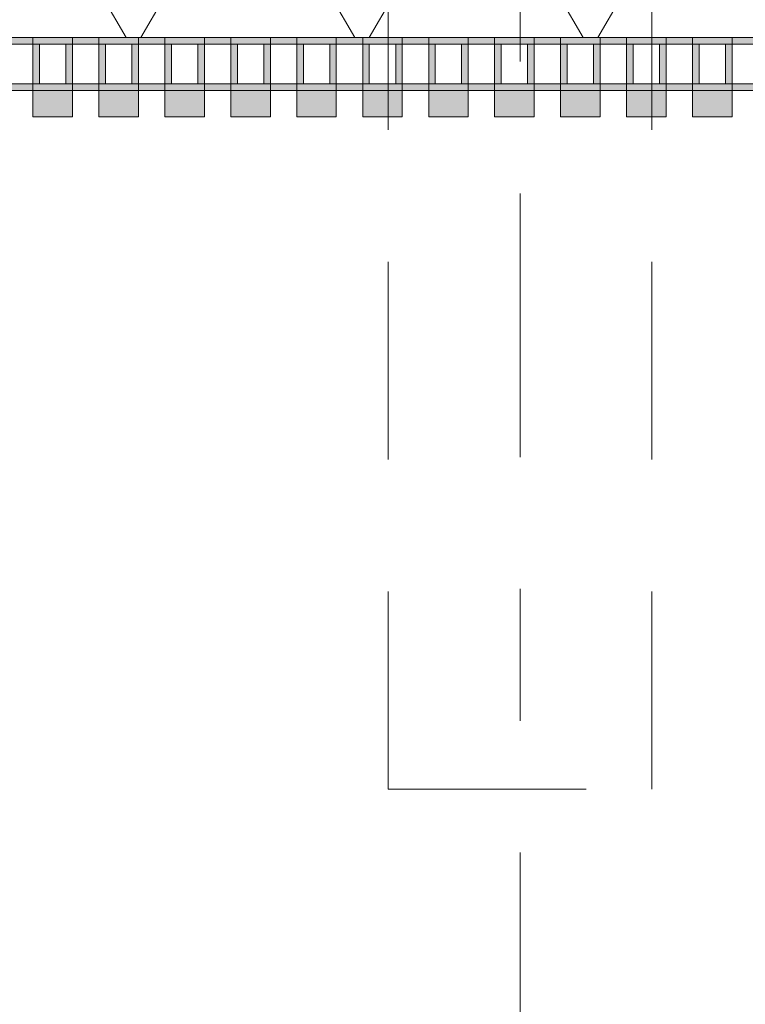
# Model space of a CAD drawing. Header units: metres. Extents: x -167 to 233, y -155 to 122.
# Tile 87 of 176: x 47.372 to 47.922, y 27.477 to 28.223. Entities that reach past the tile are written whole.
import ezdxf
from ezdxf.enums import TextEntityAlignment as Align

# ---------------------------------------------------------------- set-up
doc = ezdxf.new("R2010")
doc.units = ezdxf.units.M
doc.header["$MEASUREMENT"] = 0
doc.linetypes.add('Raster', pattern=[0.4, 0.2, -0.1, 0, -0.1])
doc.linetypes.add('Untersicht', pattern=[0.2, 0.15, -0.05])
for name, color, linetype in [('20 Träger', 7, 'Continuous'), ('50 Sanitäreinrichtung', 7, 'Continuous'), ('90 Achsraster', 7, 'Continuous'), ('94 Genehmigungsplanung Bemaßung', 7, 'Continuous')]:
    doc.layers.add(name, color=color, linetype=linetype)
doc.styles.add('ERSTELLTER_STIL_1', font='arial.ttf')
doc.styles.add('ERSTELLTER_STIL_2', font='arial.ttf')
doc.dimstyles.new('ERSTELLTER_STIL__1', dxfattribs={"dimtxt": 0.25, "dimasz": 0.19, "dimexe": 0.18, "dimexo": 0.1, "dimgap": 0, "dimtad": 1, "dimtih": 1, "dimtoh": 1, "dimzin": 0, "dimdsep": 46, "dimtxsty": 'ERSTELLTER_STIL_1', "dimblk": 'ARROWHEAD_6', "dimblk1": 'ARROWHEAD_6', "dimblk2": 'ARROWHEAD_6', "dimcen": 0.09, "dimclrd": 7, "dimclre": 7, "dimclrt": 7, "dimazin": 0, "dimtfac": 1, "dimtdec": 4, "dimtmove": 0, "dimatfit": 3, "dimfxl": 1, "dimtolj": 1, "dimtzin": 0, "dimarcsym": 0})

# ---------------------------------------------------------------- blocks, each defined once
blk = doc.blocks.new('Rechteck Raster Kassetten Fassade - ACB_2')
at = {"layer": '50 Sanitäreinrichtung', "linetype": 'Continuous', "lineweight": 0, "true_color": 0x9e9e9e}
for points in [[(9.59, 0.17), (9.59, 0.19), (9.56, 0.19), (9.56, 0.17)], [(9.64, 0.17), (9.64, 0.19), (9.61, 0.19), (9.61, 0.17)], [(9.69, 0.17), (9.69, 0.19), (9.66, 0.19), (9.66, 0.17)], [(9.74, 0.17), (9.74, 0.19), (9.71, 0.19), (9.71, 0.17)], [(9.79, 0.17), (9.79, 0.19), (9.76, 0.19), (9.76, 0.17)], [(9.84, 0.17), (9.84, 0.19), (9.81, 0.19), (9.81, 0.17)], [(9.89, 0.17), (9.89, 0.19), (9.86, 0.19), (9.86, 0.17)], [(9.94, 0.17), (9.94, 0.19), (9.91, 0.19), (9.91, 0.17)], [(9.99, 0.17), (9.99, 0.19), (9.96, 0.19), (9.96, 0.17)], [(10.04, 0.17), (10.04, 0.19), (10.01, 0.19), (10.01, 0.17)], [(10.09, 0.17), (10.09, 0.19), (10.06, 0.19), (10.06, 0.17)], [(9.51, 0.13), (9.56, 0.13), (9.56, 0.135), (9.515, 0.135), (9.515, 0.165), (9.56, 0.165), (9.56, 0.17), (9.51, 0.17)], [(9.56, 0.13), (9.61, 0.13), (9.61, 0.135), (9.565, 0.135), (9.565, 0.165), (9.61, 0.165), (9.61, 0.17), (9.56, 0.17)], [(9.585, 0.165), (9.585, 0.135), (9.59, 0.135), (9.59, 0.165)], [(9.61, 0.13), (9.66, 0.13), (9.66, 0.135), (9.615, 0.135), (9.615, 0.165), (9.66, 0.165), (9.66, 0.17), (9.61, 0.17)], [(9.635, 0.165), (9.635, 0.135), (9.64, 0.135), (9.64, 0.165)], [(9.66, 0.13), (9.71, 0.13), (9.71, 0.135), (9.665, 0.135), (9.665, 0.165), (9.71, 0.165), (9.71, 0.17), (9.66, 0.17)], [(9.685, 0.165), (9.685, 0.135), (9.69, 0.135), (9.69, 0.165)], [(9.71, 0.13), (9.76, 0.13), (9.76, 0.135), (9.715, 0.135), (9.715, 0.165), (9.76, 0.165), (9.76, 0.17), (9.71, 0.17)], [(9.735, 0.165), (9.735, 0.135), (9.74, 0.135), (9.74, 0.165)], [(9.76, 0.13), (9.81, 0.13), (9.81, 0.135), (9.765, 0.135), (9.765, 0.165), (9.81, 0.165), (9.81, 0.17), (9.76, 0.17)], [(9.785, 0.165), (9.785, 0.135), (9.79, 0.135), (9.79, 0.165)], [(9.81, 0.13), (9.86, 0.13), (9.86, 0.135), (9.815, 0.135), (9.815, 0.165), (9.86, 0.165), (9.86, 0.17), (9.81, 0.17)], [(9.835, 0.165), (9.835, 0.135), (9.84, 0.135), (9.84, 0.165)], [(9.86, 0.13), (9.91, 0.13), (9.91, 0.135), (9.865, 0.135), (9.865, 0.165), (9.91, 0.165), (9.91, 0.17), (9.86, 0.17)], [(9.885, 0.165), (9.885, 0.135), (9.89, 0.135), (9.89, 0.165)], [(9.91, 0.17), (9.91, 0.13), (9.96, 0.13), (9.96, 0.135), (9.915, 0.135), (9.915, 0.165), (9.96, 0.165), (9.96, 0.17)], [(9.94, 0.165), (9.935, 0.165), (9.935, 0.135), (9.94, 0.135)], [(9.96, 0.13), (10.01, 0.13), (10.01, 0.135), (9.965, 0.135), (9.965, 0.165), (10.01, 0.165), (10.01, 0.17), (9.96, 0.17)], [(9.985, 0.165), (9.985, 0.135), (9.99, 0.135), (9.99, 0.165)], [(10.01, 0.13), (10.06, 0.13), (10.06, 0.135), (10.015, 0.135), (10.015, 0.165), (10.06, 0.165), (10.06, 0.17), (10.01, 0.17)], [(10.035, 0.165), (10.035, 0.135), (10.04, 0.135), (10.04, 0.165)], [(10.06, 0.13), (10.11, 0.13), (10.11, 0.135), (10.065, 0.135), (10.065, 0.165), (10.11, 0.165), (10.11, 0.17), (10.06, 0.17)], [(10.085, 0.165), (10.085, 0.135), (10.09, 0.135), (10.09, 0.165)]]:
    blk.add_hatch(color=253, dxfattribs=at).paths.add_polyline_path(points)
at = {"layer": '50 Sanitäreinrichtung', "linetype": 'Continuous', "lineweight": 18}
h = blk.add_hatch(dxfattribs=at)
h.set_pattern_fill('Dämmung__weich_0001', color=8, style=0, pattern_type=2)
h.set_pattern_definition([(60, (0, 0), (-0.1299038, 0.075), []), (120, (0, 0), (0.1299038, 0.075), [])])
h.paths.add_polyline_path([(0, 0), (20.25, 0), (20.38, 0.13), (0, 0.13)])
at = {"layer": '50 Sanitäreinrichtung', "color": 251, "linetype": 'Continuous', "lineweight": 18, "true_color": 0x5f5f5f}
for p, q in [((9.59, 0.19), (9.56, 0.19)), ((9.56, 0.19), (9.56, 0.17)), ((9.59, 0.19), (9.56, 0.19)), ((9.56, 0.19), (9.56, 0.17)), ((9.59, 0.19), (9.59, 0.17)), ((9.59, 0.19), (9.59, 0.17)), ((9.64, 0.19), (9.61, 0.19)), ((9.61, 0.19), (9.61, 0.17)), ((9.64, 0.19), (9.61, 0.19)), ((9.61, 0.19), (9.61, 0.17)), ((9.64, 0.19), (9.64, 0.17)), ((9.64, 0.19), (9.64, 0.17)), ((9.69, 0.19), (9.66, 0.19)), ((9.66, 0.19), (9.66, 0.17)), ((9.69, 0.19), (9.66, 0.19)), ((9.66, 0.19), (9.66, 0.17)), ((9.69, 0.19), (9.69, 0.17)), ((9.69, 0.19), (9.69, 0.17)), ((9.74, 0.19), (9.71, 0.19)), ((9.71, 0.19), (9.71, 0.17)), ((9.74, 0.19), (9.71, 0.19)), ((9.71, 0.19), (9.71, 0.17)), ((9.74, 0.19), (9.74, 0.17)), ((9.74, 0.19), (9.74, 0.17)), ((9.79, 0.19), (9.76, 0.19)), ((9.76, 0.19), (9.76, 0.17)), ((9.79, 0.19), (9.76, 0.19)), ((9.76, 0.19), (9.76, 0.17)), ((9.79, 0.19), (9.79, 0.17)), ((9.79, 0.19), (9.79, 0.17)), ((9.84, 0.19), (9.81, 0.19)), ((9.81, 0.19), (9.81, 0.17)), ((9.84, 0.19), (9.81, 0.19)), ((9.81, 0.19), (9.81, 0.17)), ((9.84, 0.19), (9.84, 0.17)), ((9.84, 0.19), (9.84, 0.17)), ((9.89, 0.19), (9.86, 0.19)), ((9.86, 0.19), (9.86, 0.17)), ((9.89, 0.19), (9.86, 0.19)), ((9.86, 0.19), (9.86, 0.17)), ((9.89, 0.19), (9.89, 0.17)), ((9.89, 0.19), (9.89, 0.17)), ((9.94, 0.19), (9.91, 0.19)), ((9.91, 0.19), (9.91, 0.17)), ((9.94, 0.19), (9.91, 0.19)), ((9.91, 0.19), (9.91, 0.17)), ((9.94, 0.19), (9.94, 0.17)), ((9.94, 0.19), (9.94, 0.17)), ((9.99, 0.19), (9.96, 0.19)), ((9.96, 0.19), (9.96, 0.17)), ((9.99, 0.19), (9.96, 0.19)), ((9.96, 0.19), (9.96, 0.17)), ((9.99, 0.19), (9.99, 0.17)), ((9.99, 0.19), (9.99, 0.17)), ((10.04, 0.19), (10.01, 0.19)), ((10.01, 0.19), (10.01, 0.17)), ((10.04, 0.19), (10.01, 0.19)), ((10.01, 0.19), (10.01, 0.17)), ((10.04, 0.19), (10.04, 0.17)), ((10.04, 0.19), (10.04, 0.17)), ((10.09, 0.19), (10.06, 0.19)), ((10.06, 0.19), (10.06, 0.17)), ((10.09, 0.19), (10.06, 0.19)), ((10.06, 0.19), (10.06, 0.17)), ((10.09, 0.19), (10.09, 0.17)), ((10.09, 0.19), (10.09, 0.17)), ((9.59, 0.17), (9.51, 0.17)), ((9.59, 0.17), (9.51, 0.17)), ((9.56, 0.165), (9.54, 0.165)), ((9.56, 0.165), (9.54, 0.165)), ((9.64, 0.17), (9.56, 0.17)), ((9.56, 0.17), (9.56, 0.165)), ((9.64, 0.17), (9.56, 0.17)), ((9.56, 0.17), (9.56, 0.165)), ((9.59, 0.17), (9.56, 0.17)), ((9.59, 0.17), (9.56, 0.17)), ((9.565, 0.165), (9.56, 0.165)), ((9.56, 0.165), (9.56, 0.135)), ((9.565, 0.165), (9.56, 0.165)), ((9.56, 0.165), (9.56, 0.135)), ((9.585, 0.165), (9.565, 0.165)), ((9.565, 0.165), (9.565, 0.135)), ((9.585, 0.165), (9.565, 0.165)), ((9.585, 0.165), (9.565, 0.165)), ((9.565, 0.165), (9.565, 0.135)), ((9.585, 0.165), (9.565, 0.165)), ((9.585, 0.165), (9.585, 0.135)), ((9.59, 0.165), (9.585, 0.165)), ((9.585, 0.165), (9.585, 0.135)), ((9.59, 0.165), (9.585, 0.165)), ((9.59, 0.17), (9.59, 0.165)), ((9.59, 0.17), (9.59, 0.165)), ((9.59, 0.165), (9.59, 0.135)), ((9.61, 0.165), (9.59, 0.165)), ((9.59, 0.165), (9.59, 0.135)), ((9.61, 0.165), (9.59, 0.165)), ((9.69, 0.17), (9.61, 0.17)), ((9.61, 0.17), (9.61, 0.165)), ((9.69, 0.17), (9.61, 0.17)), ((9.61, 0.17), (9.61, 0.165)), ((9.64, 0.17), (9.61, 0.17)), ((9.64, 0.17), (9.61, 0.17)), ((9.615, 0.165), (9.61, 0.165)), ((9.61, 0.165), (9.61, 0.135)), ((9.615, 0.165), (9.61, 0.165)), ((9.61, 0.165), (9.61, 0.135)), ((9.635, 0.165), (9.615, 0.165)), ((9.615, 0.165), (9.615, 0.135)), ((9.635, 0.165), (9.615, 0.165)), ((9.635, 0.165), (9.615, 0.165)), ((9.615, 0.165), (9.615, 0.135)), ((9.635, 0.165), (9.615, 0.165)), ((9.635, 0.165), (9.635, 0.135)), ((9.64, 0.165), (9.635, 0.165)), ((9.635, 0.165), (9.635, 0.135)), ((9.64, 0.165), (9.635, 0.165)), ((9.64, 0.17), (9.64, 0.165)), ((9.64, 0.17), (9.64, 0.165)), ((9.64, 0.165), (9.64, 0.135)), ((9.66, 0.165), (9.64, 0.165)), ((9.64, 0.165), (9.64, 0.135)), ((9.66, 0.165), (9.64, 0.165)), ((9.74, 0.17), (9.66, 0.17)), ((9.66, 0.17), (9.66, 0.165)), ((9.74, 0.17), (9.66, 0.17)), ((9.66, 0.17), (9.66, 0.165)), ((9.69, 0.17), (9.66, 0.17)), ((9.69, 0.17), (9.66, 0.17)), ((9.665, 0.165), (9.66, 0.165)), ((9.66, 0.165), (9.66, 0.135)), ((9.665, 0.165), (9.66, 0.165)), ((9.66, 0.165), (9.66, 0.135)), ((9.685, 0.165), (9.665, 0.165)), ((9.665, 0.165), (9.665, 0.135)), ((9.685, 0.165), (9.665, 0.165)), ((9.685, 0.165), (9.665, 0.165)), ((9.665, 0.165), (9.665, 0.135)), ((9.685, 0.165), (9.665, 0.165)), ((9.685, 0.165), (9.685, 0.135)), ((9.69, 0.165), (9.685, 0.165)), ((9.685, 0.165), (9.685, 0.135)), ((9.69, 0.165), (9.685, 0.165)), ((9.69, 0.17), (9.69, 0.165)), ((9.69, 0.17), (9.69, 0.165)), ((9.69, 0.165), (9.69, 0.135)), ((9.71, 0.165), (9.69, 0.165)), ((9.69, 0.165), (9.69, 0.135)), ((9.71, 0.165), (9.69, 0.165)), ((9.79, 0.17), (9.71, 0.17)), ((9.71, 0.17), (9.71, 0.165)), ((9.79, 0.17), (9.71, 0.17)), ((9.71, 0.17), (9.71, 0.165)), ((9.74, 0.17), (9.71, 0.17)), ((9.74, 0.17), (9.71, 0.17)), ((9.715, 0.165), (9.71, 0.165)), ((9.71, 0.165), (9.71, 0.135)), ((9.715, 0.165), (9.71, 0.165)), ((9.71, 0.165), (9.71, 0.135)), ((9.735, 0.165), (9.715, 0.165)), ((9.715, 0.165), (9.715, 0.135)), ((9.735, 0.165), (9.715, 0.165)), ((9.735, 0.165), (9.715, 0.165)), ((9.715, 0.165), (9.715, 0.135)), ((9.735, 0.165), (9.715, 0.165)), ((9.735, 0.165), (9.735, 0.135)), ((9.74, 0.165), (9.735, 0.165)), ((9.735, 0.165), (9.735, 0.135)), ((9.74, 0.165), (9.735, 0.165)), ((9.74, 0.17), (9.74, 0.165)), ((9.74, 0.17), (9.74, 0.165)), ((9.74, 0.165), (9.74, 0.135)), ((9.76, 0.165), (9.74, 0.165)), ((9.74, 0.165), (9.74, 0.135)), ((9.76, 0.165), (9.74, 0.165)), ((9.84, 0.17), (9.76, 0.17)), ((9.76, 0.17), (9.76, 0.165)), ((9.84, 0.17), (9.76, 0.17)), ((9.76, 0.17), (9.76, 0.165)), ((9.79, 0.17), (9.76, 0.17)), ((9.79, 0.17), (9.76, 0.17)), ((9.765, 0.165), (9.76, 0.165)), ((9.76, 0.165), (9.76, 0.135)), ((9.765, 0.165), (9.76, 0.165)), ((9.76, 0.165), (9.76, 0.135)), ((9.785, 0.165), (9.765, 0.165)), ((9.765, 0.165), (9.765, 0.135)), ((9.785, 0.165), (9.765, 0.165)), ((9.785, 0.165), (9.765, 0.165)), ((9.765, 0.165), (9.765, 0.135)), ((9.785, 0.165), (9.765, 0.165)), ((9.785, 0.165), (9.785, 0.135)), ((9.79, 0.165), (9.785, 0.165)), ((9.785, 0.165), (9.785, 0.135)), ((9.79, 0.165), (9.785, 0.165)), ((9.79, 0.17), (9.79, 0.165)), ((9.79, 0.17), (9.79, 0.165)), ((9.79, 0.165), (9.79, 0.135)), ((9.81, 0.165), (9.79, 0.165)), ((9.79, 0.165), (9.79, 0.135)), ((9.81, 0.165), (9.79, 0.165)), ((9.89, 0.17), (9.81, 0.17)), ((9.81, 0.17), (9.81, 0.165)), ((9.89, 0.17), (9.81, 0.17)), ((9.81, 0.17), (9.81, 0.165)), ((9.84, 0.17), (9.81, 0.17)), ((9.84, 0.17), (9.81, 0.17)), ((9.815, 0.165), (9.81, 0.165)), ((9.81, 0.165), (9.81, 0.135)), ((9.815, 0.165), (9.81, 0.165)), ((9.81, 0.165), (9.81, 0.135)), ((9.835, 0.165), (9.815, 0.165)), ((9.815, 0.165), (9.815, 0.135)), ((9.835, 0.165), (9.815, 0.165)), ((9.835, 0.165), (9.815, 0.165)), ((9.815, 0.165), (9.815, 0.135)), ((9.835, 0.165), (9.815, 0.165)), ((9.835, 0.165), (9.835, 0.135)), ((9.84, 0.165), (9.835, 0.165)), ((9.835, 0.165), (9.835, 0.135)), ((9.84, 0.165), (9.835, 0.165)), ((9.84, 0.17), (9.84, 0.165)), ((9.84, 0.17), (9.84, 0.165)), ((9.84, 0.165), (9.84, 0.135)), ((9.86, 0.165), (9.84, 0.165)), ((9.84, 0.165), (9.84, 0.135)), ((9.86, 0.165), (9.84, 0.165)), ((9.94, 0.17), (9.86, 0.17)), ((9.86, 0.17), (9.86, 0.165)), ((9.94, 0.17), (9.86, 0.17)), ((9.86, 0.17), (9.86, 0.165)), ((9.89, 0.17), (9.86, 0.17)), ((9.89, 0.17), (9.86, 0.17)), ((9.865, 0.165), (9.86, 0.165)), ((9.86, 0.165), (9.86, 0.135)), ((9.865, 0.165), (9.86, 0.165)), ((9.86, 0.165), (9.86, 0.135)), ((9.885, 0.165), (9.865, 0.165)), ((9.865, 0.165), (9.865, 0.135)), ((9.885, 0.165), (9.865, 0.165)), ((9.885, 0.165), (9.865, 0.165)), ((9.865, 0.165), (9.865, 0.135)), ((9.885, 0.165), (9.865, 0.165)), ((9.885, 0.165), (9.885, 0.135)), ((9.89, 0.165), (9.885, 0.165)), ((9.885, 0.165), (9.885, 0.135)), ((9.89, 0.165), (9.885, 0.165)), ((9.89, 0.17), (9.89, 0.165)), ((9.89, 0.17), (9.89, 0.165)), ((9.89, 0.165), (9.89, 0.135)), ((9.91, 0.165), (9.89, 0.165)), ((9.89, 0.165), (9.89, 0.135)), ((9.91, 0.165), (9.89, 0.165)), ((9.99, 0.17), (9.91, 0.17)), ((9.91, 0.17), (9.91, 0.165)), ((9.99, 0.17), (9.91, 0.17)), ((9.91, 0.17), (9.91, 0.165)), ((9.94, 0.17), (9.91, 0.17)), ((9.94, 0.17), (9.91, 0.17)), ((9.915, 0.165), (9.91, 0.165)), ((9.91, 0.165), (9.91, 0.135)), ((9.915, 0.165), (9.91, 0.165)), ((9.91, 0.165), (9.91, 0.135)), ((9.935, 0.165), (9.915, 0.165)), ((9.915, 0.165), (9.915, 0.135)), ((9.935, 0.165), (9.915, 0.165)), ((9.935, 0.165), (9.915, 0.165)), ((9.915, 0.165), (9.915, 0.135)), ((9.935, 0.165), (9.915, 0.165)), ((9.935, 0.165), (9.935, 0.135)), ((9.94, 0.165), (9.935, 0.165)), ((9.935, 0.165), (9.935, 0.135)), ((9.94, 0.165), (9.935, 0.165)), ((9.94, 0.17), (9.94, 0.165)), ((9.94, 0.17), (9.94, 0.165)), ((9.94, 0.165), (9.94, 0.135)), ((9.96, 0.165), (9.94, 0.165)), ((9.94, 0.165), (9.94, 0.135)), ((9.96, 0.165), (9.94, 0.165)), ((10.04, 0.17), (9.96, 0.17)), ((9.96, 0.17), (9.96, 0.165)), ((10.04, 0.17), (9.96, 0.17)), ((9.96, 0.17), (9.96, 0.165)), ((9.99, 0.17), (9.96, 0.17)), ((9.99, 0.17), (9.96, 0.17)), ((9.965, 0.165), (9.96, 0.165)), ((9.96, 0.165), (9.96, 0.135)), ((9.965, 0.165), (9.96, 0.165)), ((9.96, 0.165), (9.96, 0.135)), ((9.985, 0.165), (9.965, 0.165)), ((9.965, 0.165), (9.965, 0.135)), ((9.985, 0.165), (9.965, 0.165)), ((9.985, 0.165), (9.965, 0.165)), ((9.965, 0.165), (9.965, 0.135)), ((9.985, 0.165), (9.965, 0.165)), ((9.985, 0.165), (9.985, 0.135)), ((9.99, 0.165), (9.985, 0.165)), ((9.985, 0.165), (9.985, 0.135)), ((9.99, 0.165), (9.985, 0.165)), ((9.99, 0.17), (9.99, 0.165)), ((9.99, 0.17), (9.99, 0.165)), ((9.99, 0.165), (9.99, 0.135)), ((10.01, 0.165), (9.99, 0.165)), ((9.99, 0.165), (9.99, 0.135)), ((10.01, 0.165), (9.99, 0.165)), ((10.09, 0.17), (10.01, 0.17)), ((10.01, 0.17), (10.01, 0.165)), ((10.09, 0.17), (10.01, 0.17)), ((10.01, 0.17), (10.01, 0.165)), ((10.04, 0.17), (10.01, 0.17)), ((10.04, 0.17), (10.01, 0.17)), ((10.015, 0.165), (10.01, 0.165)), ((10.01, 0.165), (10.01, 0.135)), ((10.015, 0.165), (10.01, 0.165)), ((10.01, 0.165), (10.01, 0.135)), ((10.035, 0.165), (10.015, 0.165)), ((10.015, 0.165), (10.015, 0.135)), ((10.035, 0.165), (10.015, 0.165)), ((10.035, 0.165), (10.015, 0.165)), ((10.015, 0.165), (10.015, 0.135)), ((10.035, 0.165), (10.015, 0.165)), ((10.035, 0.165), (10.035, 0.135)), ((10.04, 0.165), (10.035, 0.165)), ((10.035, 0.165), (10.035, 0.135)), ((10.04, 0.165), (10.035, 0.165)), ((10.04, 0.17), (10.04, 0.165)), ((10.04, 0.17), (10.04, 0.165)), ((10.04, 0.165), (10.04, 0.135)), ((10.06, 0.165), (10.04, 0.165)), ((10.04, 0.165), (10.04, 0.135)), ((10.06, 0.165), (10.04, 0.165)), ((10.14, 0.17), (10.06, 0.17)), ((10.06, 0.17), (10.06, 0.165)), ((10.14, 0.17), (10.06, 0.17)), ((10.06, 0.17), (10.06, 0.165)), ((10.09, 0.17), (10.06, 0.17)), ((10.09, 0.17), (10.06, 0.17)), ((10.065, 0.165), (10.06, 0.165)), ((10.06, 0.165), (10.06, 0.135)), ((10.065, 0.165), (10.06, 0.165)), ((10.06, 0.165), (10.06, 0.135)), ((10.085, 0.165), (10.065, 0.165)), ((10.065, 0.165), (10.065, 0.135)), ((10.085, 0.165), (10.065, 0.165)), ((10.085, 0.165), (10.065, 0.165)), ((10.065, 0.165), (10.065, 0.135)), ((10.085, 0.165), (10.065, 0.165)), ((10.085, 0.165), (10.085, 0.135)), ((10.09, 0.165), (10.085, 0.165)), ((10.085, 0.165), (10.085, 0.135)), ((10.09, 0.165), (10.085, 0.165)), ((10.09, 0.17), (10.09, 0.165)), ((10.09, 0.17), (10.09, 0.165)), ((10.09, 0.165), (10.09, 0.135)), ((10.11, 0.165), (10.09, 0.165)), ((10.09, 0.165), (10.09, 0.135)), ((10.11, 0.165), (10.09, 0.165)), ((9.56, 0.135), (9.54, 0.135)), ((9.56, 0.135), (9.54, 0.135)), ((9.565, 0.135), (9.56, 0.135)), ((9.56, 0.135), (9.56, 0.13)), ((9.565, 0.135), (9.56, 0.135)), ((9.56, 0.135), (9.56, 0.13)), ((9.585, 0.135), (9.565, 0.135)), ((9.585, 0.135), (9.565, 0.135)), ((9.585, 0.135), (9.565, 0.135)), ((9.585, 0.135), (9.565, 0.135)), ((9.59, 0.135), (9.585, 0.135)), ((9.59, 0.135), (9.585, 0.135)), ((9.59, 0.135), (9.59, 0.13)), ((9.61, 0.135), (9.59, 0.135)), ((9.59, 0.135), (9.59, 0.13)), ((9.61, 0.135), (9.59, 0.135)), ((9.615, 0.135), (9.61, 0.135)), ((9.61, 0.135), (9.61, 0.13)), ((9.615, 0.135), (9.61, 0.135)), ((9.61, 0.135), (9.61, 0.13)), ((9.635, 0.135), (9.615, 0.135)), ((9.635, 0.135), (9.615, 0.135)), ((9.635, 0.135), (9.615, 0.135)), ((9.635, 0.135), (9.615, 0.135)), ((9.64, 0.135), (9.635, 0.135)), ((9.64, 0.135), (9.635, 0.135)), ((9.64, 0.135), (9.64, 0.13)), ((9.66, 0.135), (9.64, 0.135)), ((9.64, 0.135), (9.64, 0.13)), ((9.66, 0.135), (9.64, 0.135)), ((9.665, 0.135), (9.66, 0.135)), ((9.66, 0.135), (9.66, 0.13)), ((9.665, 0.135), (9.66, 0.135)), ((9.66, 0.135), (9.66, 0.13)), ((9.685, 0.135), (9.665, 0.135)), ((9.685, 0.135), (9.665, 0.135)), ((9.685, 0.135), (9.665, 0.135)), ((9.685, 0.135), (9.665, 0.135)), ((9.69, 0.135), (9.685, 0.135)), ((9.69, 0.135), (9.685, 0.135)), ((9.69, 0.135), (9.69, 0.13)), ((9.71, 0.135), (9.69, 0.135)), ((9.69, 0.135), (9.69, 0.13)), ((9.71, 0.135), (9.69, 0.135)), ((9.715, 0.135), (9.71, 0.135)), ((9.71, 0.135), (9.71, 0.13)), ((9.715, 0.135), (9.71, 0.135)), ((9.71, 0.135), (9.71, 0.13)), ((9.735, 0.135), (9.715, 0.135)), ((9.735, 0.135), (9.715, 0.135)), ((9.735, 0.135), (9.715, 0.135)), ((9.735, 0.135), (9.715, 0.135)), ((9.74, 0.135), (9.735, 0.135)), ((9.74, 0.135), (9.735, 0.135)), ((9.74, 0.135), (9.74, 0.13)), ((9.76, 0.135), (9.74, 0.135)), ((9.74, 0.135), (9.74, 0.13)), ((9.76, 0.135), (9.74, 0.135)), ((9.765, 0.135), (9.76, 0.135)), ((9.76, 0.135), (9.76, 0.13)), ((9.765, 0.135), (9.76, 0.135)), ((9.76, 0.135), (9.76, 0.13)), ((9.785, 0.135), (9.765, 0.135)), ((9.785, 0.135), (9.765, 0.135)), ((9.785, 0.135), (9.765, 0.135)), ((9.785, 0.135), (9.765, 0.135)), ((9.79, 0.135), (9.785, 0.135)), ((9.79, 0.135), (9.785, 0.135)), ((9.79, 0.135), (9.79, 0.13)), ((9.81, 0.135), (9.79, 0.135)), ((9.79, 0.135), (9.79, 0.13)), ((9.81, 0.135), (9.79, 0.135)), ((9.815, 0.135), (9.81, 0.135)), ((9.81, 0.135), (9.81, 0.13)), ((9.815, 0.135), (9.81, 0.135)), ((9.81, 0.135), (9.81, 0.13)), ((9.835, 0.135), (9.815, 0.135)), ((9.835, 0.135), (9.815, 0.135)), ((9.835, 0.135), (9.815, 0.135)), ((9.835, 0.135), (9.815, 0.135)), ((9.84, 0.135), (9.835, 0.135)), ((9.84, 0.135), (9.835, 0.135)), ((9.84, 0.135), (9.84, 0.13)), ((9.86, 0.135), (9.84, 0.135)), ((9.84, 0.135), (9.84, 0.13)), ((9.86, 0.135), (9.84, 0.135)), ((9.865, 0.135), (9.86, 0.135)), ((9.86, 0.135), (9.86, 0.13)), ((9.865, 0.135), (9.86, 0.135)), ((9.86, 0.135), (9.86, 0.13)), ((9.885, 0.135), (9.865, 0.135)), ((9.885, 0.135), (9.865, 0.135)), ((9.885, 0.135), (9.865, 0.135)), ((9.885, 0.135), (9.865, 0.135)), ((9.89, 0.135), (9.885, 0.135)), ((9.89, 0.135), (9.885, 0.135)), ((9.89, 0.135), (9.89, 0.13)), ((9.91, 0.135), (9.89, 0.135)), ((9.89, 0.135), (9.89, 0.13)), ((9.91, 0.135), (9.89, 0.135)), ((9.915, 0.135), (9.91, 0.135)), ((9.91, 0.135), (9.91, 0.13)), ((9.915, 0.135), (9.91, 0.135)), ((9.91, 0.135), (9.91, 0.13)), ((9.935, 0.135), (9.915, 0.135)), ((9.935, 0.135), (9.915, 0.135)), ((9.935, 0.135), (9.915, 0.135)), ((9.935, 0.135), (9.915, 0.135)), ((9.94, 0.135), (9.935, 0.135)), ((9.94, 0.135), (9.935, 0.135)), ((9.94, 0.135), (9.94, 0.13)), ((9.96, 0.135), (9.94, 0.135)), ((9.94, 0.135), (9.94, 0.13)), ((9.96, 0.135), (9.94, 0.135)), ((9.965, 0.135), (9.96, 0.135)), ((9.96, 0.135), (9.96, 0.13)), ((9.965, 0.135), (9.96, 0.135)), ((9.96, 0.135), (9.96, 0.13)), ((9.985, 0.135), (9.965, 0.135)), ((9.985, 0.135), (9.965, 0.135)), ((9.985, 0.135), (9.965, 0.135)), ((9.985, 0.135), (9.965, 0.135)), ((9.99, 0.135), (9.985, 0.135)), ((9.99, 0.135), (9.985, 0.135)), ((9.99, 0.135), (9.99, 0.13)), ((10.01, 0.135), (9.99, 0.135)), ((9.99, 0.135), (9.99, 0.13)), ((10.01, 0.135), (9.99, 0.135)), ((10.015, 0.135), (10.01, 0.135)), ((10.01, 0.135), (10.01, 0.13)), ((10.015, 0.135), (10.01, 0.135)), ((10.01, 0.135), (10.01, 0.13)), ((10.035, 0.135), (10.015, 0.135)), ((10.035, 0.135), (10.015, 0.135)), ((10.035, 0.135), (10.015, 0.135)), ((10.035, 0.135), (10.015, 0.135)), ((10.04, 0.135), (10.035, 0.135)), ((10.04, 0.135), (10.035, 0.135)), ((10.04, 0.135), (10.04, 0.13)), ((10.06, 0.135), (10.04, 0.135)), ((10.04, 0.135), (10.04, 0.13)), ((10.06, 0.135), (10.04, 0.135)), ((10.065, 0.135), (10.06, 0.135)), ((10.06, 0.135), (10.06, 0.13)), ((10.065, 0.135), (10.06, 0.135)), ((10.06, 0.135), (10.06, 0.13)), ((10.085, 0.135), (10.065, 0.135)), ((10.085, 0.135), (10.065, 0.135)), ((10.085, 0.135), (10.065, 0.135)), ((10.085, 0.135), (10.065, 0.135)), ((10.09, 0.135), (10.085, 0.135)), ((10.09, 0.135), (10.085, 0.135)), ((10.09, 0.135), (10.09, 0.13)), ((10.11, 0.135), (10.09, 0.135)), ((10.09, 0.135), (10.09, 0.13)), ((10.11, 0.135), (10.09, 0.135)), ((20.38, 0.13), (0, 0.13)), ((9.59, 0.13), (9.51, 0.13)), ((9.59, 0.13), (9.51, 0.13)), ((9.64, 0.13), (9.56, 0.13)), ((9.64, 0.13), (9.56, 0.13)), ((9.69, 0.13), (9.61, 0.13)), ((9.69, 0.13), (9.61, 0.13)), ((9.74, 0.13), (9.66, 0.13)), ((9.74, 0.13), (9.66, 0.13)), ((9.79, 0.13), (9.71, 0.13)), ((9.79, 0.13), (9.71, 0.13)), ((9.84, 0.13), (9.76, 0.13)), ((9.84, 0.13), (9.76, 0.13)), ((9.89, 0.13), (9.81, 0.13)), ((9.89, 0.13), (9.81, 0.13)), ((9.94, 0.13), (9.86, 0.13)), ((9.94, 0.13), (9.86, 0.13)), ((9.99, 0.13), (9.91, 0.13)), ((9.99, 0.13), (9.91, 0.13)), ((10.04, 0.13), (9.96, 0.13)), ((10.04, 0.13), (9.96, 0.13)), ((10.09, 0.13), (10.01, 0.13)), ((10.09, 0.13), (10.01, 0.13)), ((10.14, 0.13), (10.06, 0.13)), ((10.14, 0.13), (10.06, 0.13))]:
    blk.add_line(p, q, dxfattribs=at)
blk = doc.blocks.new('Standard-Rastermarker_137')
at = {"layer": '90 Achsraster', "color": 14, "linetype": 'Raster', "lineweight": 18, "true_color": 0xa80000}
blk.add_line((1, 0), (24.73085, 0), dxfattribs=at)
at = {"layer": '90 Achsraster', "color": 14, "lineweight": 18, "true_color": 0xa80000, "style": 'ERSTELLTER_STIL_2'}
for tag, p in [('AC_MarkerText_1_0', (-0.56857, -0.06857)), ('AC_MarkerText_1_1', (25.86228, -0.06857))]:
    blk.add_attdef(tag, text='', height=0.3, rotation=90, dxfattribs=at).set_placement(p, align=Align.TOP_CENTER)
blk = doc.blocks.new('*D255', base_point=(27236.13209, 33357.27905))
at = {"layer": '94 Genehmigungsplanung Bemaßung', "color": 7, "linetype": 'Continuous', "lineweight": 13}
for p, q in [((17.34109, 26.18631), (17.34109, 26.56131)), ((58.16249, 26.18631), (58.16249, 26.56131)), ((17.44109, 26.47381), (17.24109, 26.27381)), ((58.06249, 26.27381), (58.26249, 26.47381)), ((17.19109, 26.37381), (17.34109, 26.37381)), ((17.34109, 26.37381), (58.16249, 26.37381)), ((58.16249, 26.37381), (58.31249, 26.37381))]:
    blk.add_line(p, q, dxfattribs=at)
at = {"layer": '94 Genehmigungsplanung Bemaßung', "color": 7, "lineweight": 13, "insert": (37.3228, 26.42381), "char_height": 0.25, "attachment_point": 7, "style": 'ERSTELLTER_STIL_1'}
blk.add_mtext('\\A1;{\\pql;\\fArial|b0|i0|c0|p0;\\W1.000000;40,82}', dxfattribs=at)
blk = doc.blocks.new('ARROWHEAD_6')
at = {"color": 0, "linetype": 'Continuous', "lineweight": 0}
for p, q in [((-0.5, -0.5), (0.5, 0.5)), ((0, 0), (-1, 0))]:
    blk.add_line(p, q, dxfattribs=at)
blk = doc.blocks.new('*D263', base_point=(27236.13209, 33357.27905))
at = {"layer": '94 Genehmigungsplanung Bemaßung', "color": 7, "linetype": 'Continuous', "lineweight": 13}
for p, q in [((17.34109, 24.7136), (17.34109, 25.0886)), ((58.16249, 24.7136), (58.16249, 25.0886)), ((17.44109, 25.0011), (17.24109, 24.8011)), ((58.06249, 24.8011), (58.26249, 25.0011)), ((17.19109, 24.9011), (17.34109, 24.9011)), ((17.34109, 24.9011), (58.16249, 24.9011)), ((58.16249, 24.9011), (58.31249, 24.9011))]:
    blk.add_line(p, q, dxfattribs=at)
at = {"layer": '94 Genehmigungsplanung Bemaßung', "color": 7, "lineweight": 13, "insert": (37.3228, 24.9511), "char_height": 0.25, "attachment_point": 7, "style": 'ERSTELLTER_STIL_1'}
blk.add_mtext('\\A1;{\\pql;\\fArial|b0|i0|c0|p0;\\W1.000000;40,82}', dxfattribs=at)

msp = doc.modelspace()

# ---------------------------------------------------------------- linework, layer by layer
at = {"layer": '20 Träger', "color": 7, "linetype": 'Untersicht', "lineweight": 18}
for p, q in [((47.65109, 27.63968), (47.65109, 44.53968)), ((47.85109, 27.63968), (47.85109, 44.53968)), ((47.65109, 27.63968), (47.85109, 27.63968))]:
    msp.add_line(p, q, dxfattribs=at)

# ---------------------------------------------------------------- block references
at = {"layer": '50 Sanitäreinrichtung', "color": 251, "linetype": 'Continuous', "lineweight": 18, "true_color": 0x5f5f5f, "xscale": -1, "rotation": 180}
msp.add_blockref('Rechteck Raster Kassetten Fassade - ACB_2', (37.82184, 28.33968), dxfattribs=at)
at = {"layer": '90 Achsraster', "color": 7, "linetype": 'Continuous', "lineweight": 18, "rotation": 270}
msp.add_blockref('Standard-Rastermarker_137', (47.75109, 47.59161), dxfattribs=at)

# ---------------------------------------------------------------- dimensions: what is measured, and where the dimension line sits
at = {"layer": '94 Genehmigungsplanung Bemaßung', "color": 7, "linetype": 'Continuous', "lineweight": 13}
for base, picture, middle in [((58.16249, 26.37381), '*D255', (37.74157, 26.54881)), ((58.16249, 24.9011), '*D263', (37.74157, 25.0761))]:
    dim = msp.add_linear_dim(base=base, p1=(17.34109, 28.17968), p2=(58.16249, 28.17968), dimstyle='ERSTELLTER_STIL__1', dxfattribs=at)
    dim.commit()
    dim.dimension.update_dxf_attribs({"geometry": picture, "text_midpoint": middle, "dimtype": 160})

doc.saveas('drawing.dxf')
